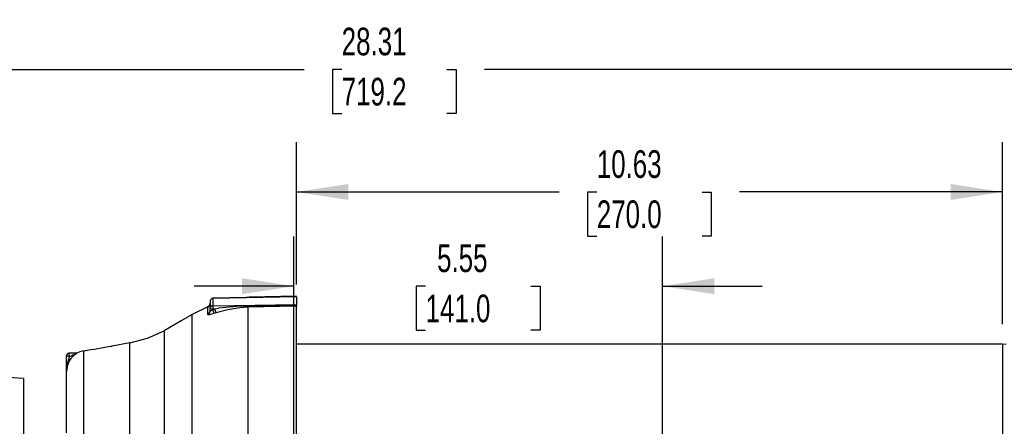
# Model space of a CAD drawing. Header units: inches. Extents: x 0 to 66, y 0 to 51.
# Tile 6 of 19: x 12.4 to 27.3, y 22.6 to 28.7. Entities that reach past the tile are written whole.
import ezdxf

# ---------------------------------------------------------------- set-up
doc = ezdxf.new("R2010")
doc.units = ezdxf.units.IN
doc.header["$LTSCALE"] = 6
doc.header["$MEASUREMENT"] = 0
doc.layers.add('DIMENSIONS', color=140, linetype='Continuous', lineweight=25)
doc.styles.add('SLDTEXTSTYLE0', font='TXT', dxfattribs={"width": 0.7})
doc.dimstyles.new('SLDDIMSTYLE1', dxfattribs={"dimtxt": 0.416667, "dimasz": 0.78, "dimexe": 0, "dimexo": 0.0625, "dimgap": 0.104167, "dimtad": 0, "dimtih": 1, "dimtoh": 1, "dimrnd": 1e-09, "dimzin": 12, "dimdsep": 46, "dimtxsty": 'SLDTEXTSTYLE0', "dimsah": 1, "dimcen": 0.09, "dimadec": 0, "dimazin": 3, "dimtfac": 1, "dimtofl": 0, "dimtmove": 0, "dimatfit": 3, "dimfxl": 0, "dimfrac": 2, "dimtolj": 1, "dimtzin": 12, "dimarcsym": 0})
doc.dimstyles.new('SLDDIMSTYLE3', dxfattribs={"dimtxt": 0.416667, "dimasz": 0.78, "dimexe": 0, "dimexo": 0.0625, "dimgap": 0.104167, "dimtad": 0, "dimtih": 1, "dimtoh": 1, "dimrnd": 1e-09, "dimzin": 12, "dimdsep": 46, "dimtxsty": 'SLDTEXTSTYLE0', "dimsah": 1, "dimcen": 0.09, "dimadec": 0, "dimazin": 3, "dimtfac": 1, "dimtmove": 0, "dimatfit": 0, "dimfxl": 0, "dimfrac": 2, "dimtolj": 1, "dimtzin": 12, "dimarcsym": 0})

# ---------------------------------------------------------------- blocks, each defined once
blk = doc.blocks.new('_D_5')
at = {"layer": 'DIMENSIONS'}
for p, q in [((3.929, 21.556), (3.929, 28.691)), ((32.243, 19.836), (32.243, 28.691)), ((3.929, 27.941), (16.728, 27.941)), ((17.293, 27.94), (17.153, 27.94)), ((17.153, 27.94), (17.153, 27.278)), ((18.878, 27.94), (19.018, 27.94)), ((19.018, 27.94), (19.018, 27.278)), ((32.243, 27.941), (19.443, 27.941)), ((17.153, 27.278), (17.293, 27.278)), ((19.018, 27.278), (18.878, 27.278))]:
    blk.add_line(p, q, dxfattribs=at)
for points in [[(3.929, 27.941), (4.709, 27.821), (4.709, 28.061)], [(32.243, 27.941), (31.463, 28.061), (31.463, 27.821)]]:
    blk.add_solid(points, dxfattribs=at)
at = {"layer": 'DIMENSIONS', "char_height": 0.4167, "attachment_point": 1, "style": 'SLDTEXTSTYLE0'}
for s, insert in [('28.31', (17.293, 28.571)), ('719.2', (17.293, 27.815))]:
    blk.add_mtext(s, dxfattribs=dict(at, insert=insert))
blk = doc.blocks.new('_D_6')
at = {"layer": 'DIMENSIONS'}
for p, q in [((16.613, 24.699), (16.613, 26.845)), ((27.243, 24.103), (27.243, 26.845)), ((16.613, 26.095), (20.57, 26.095)), ((21.135, 26.094), (20.995, 26.094)), ((20.995, 26.094), (20.995, 25.431)), ((22.72, 26.094), (22.86, 26.094)), ((22.86, 26.094), (22.86, 25.431)), ((27.243, 26.095), (23.285, 26.095)), ((20.995, 25.431), (21.135, 25.431)), ((22.86, 25.431), (22.72, 25.431))]:
    blk.add_line(p, q, dxfattribs=at)
for points in [[(16.613, 26.095), (17.393, 25.975), (17.393, 26.215)], [(27.243, 26.095), (26.463, 26.215), (26.463, 25.975)]]:
    blk.add_solid(points, dxfattribs=at)
at = {"layer": 'DIMENSIONS', "char_height": 0.4167, "attachment_point": 1, "style": 'SLDTEXTSTYLE0'}
for s, insert in [('10.63', (21.135, 26.724)), ('270.0', (21.135, 25.968))]:
    blk.add_mtext(s, dxfattribs=dict(at, insert=insert))
blk = doc.blocks.new('_D_9')
at = {"layer": 'DIMENSIONS'}
for p, q in [((16.573, 21.545), (16.573, 25.425)), ((22.125, 21.545), (22.125, 25.425)), ((16.573, 24.675), (15.073, 24.675)), ((18.557, 24.674), (18.417, 24.674)), ((18.417, 24.674), (18.417, 24.012)), ((20.142, 24.674), (20.282, 24.674)), ((20.282, 24.674), (20.282, 24.012)), ((22.125, 24.675), (23.625, 24.675)), ((18.417, 24.012), (18.557, 24.012)), ((20.282, 24.012), (20.142, 24.012))]:
    blk.add_line(p, q, dxfattribs=at)
for points in [[(16.573, 24.675), (15.793, 24.795), (15.793, 24.555)], [(22.125, 24.675), (22.905, 24.555), (22.905, 24.795)]]:
    blk.add_solid(points, dxfattribs=at)
at = {"layer": 'DIMENSIONS', "char_height": 0.4167, "attachment_point": 1, "style": 'SLDTEXTSTYLE0'}
for s, insert in [('5.55', (18.73, 25.305)), ('141.0', (18.557, 24.549))]:
    blk.add_mtext(s, dxfattribs=dict(at, insert=insert))

msp = doc.modelspace()

# ---------------------------------------------------------------- linework, layer by layer
for p, q in [((16.6129, 24.5176), (15.3522, 24.4924)), ((15.3522, 24.4924), (15.3523, 24.492)), ((16.6129, 24.5171), (15.3523, 24.492)), ((15.3523, 24.492), (15.3523, 24.3809)), ((16.6129, 24.5274), (15.9021, 24.5087)), ((15.9021, 24.5087), (15.9021, 24.5034)), ((16.6129, 24.5233), (16.6129, 24.5274)), ((16.6129, 24.5171), (16.6129, 24.3992)), ((15.2773, 24.3627), (15.0421, 24.2485)), ((15.2328, 24.3411), (15.2249, 24.3409)), ((15.2763, 24.361), (15.2773, 24.3627)), ((15.2763, 24.2511), (15.2763, 24.361)), ((15.2943, 24.3727), (15.2871, 24.3678)), ((15.3136, 24.4531), (15.3136, 24.342)), ((15.3136, 24.3046), (15.3136, 24.342)), ((15.3523, 24.3809), (16.6129, 24.3992)), ((15.3523, 24.3262), (15.3846, 24.3363)), ((15.3523, 24.3359), (15.3846, 24.3363)), ((15.3523, 24.3262), (15.3523, 24.3359)), ((15.3846, 24.3363), (15.4401, 24.3433)), ((15.8815, 24.3758), (16.6129, 24.3893)), ((16.6129, 24.3753), (15.8815, 24.3574)), ((15.8815, 24.3574), (15.8815, 16.4729)), ((16.6129, 24.3893), (16.6129, 24.3992)), ((16.6129, 24.3893), (16.6129, 24.3753)), ((16.6129, 21.4226), (16.6129, 24.3753)), ((15.0421, 24.2485), (14.8741, 24.151)), ((15.0421, 16.666), (15.0421, 24.2485)), ((15.4011, 24.2723), (15.3699, 24.2625)), ((14.8741, 24.151), (14.6181, 24.0038)), ((14.6181, 24.0038), (14.6181, 16.778)), ((13.835, 23.7734), (13.8239, 23.7715)), ((14.1042, 23.8201), (13.8345, 23.7733)), ((14.1042, 16.8302), (14.1042, 23.8201)), ((27.2428, 23.801), (16.6129, 23.801)), ((27.2428, 23.8026), (27.3018, 23.8089)), ((27.2428, 23.8026), (27.2428, 14.0119)), ((13.1483, 23.3881), (13.1483, 23.6248)), ((13.187, 23.6644), (13.1859, 23.664)), ((13.3047, 23.6664), (13.187, 23.6644)), ((13.3047, 23.6664), (13.3041, 23.6664)), ((13.4086, 16.8452), (13.4086, 23.7014)), ((12.4987, 23.2823), (10.5987, 23.4073)), ((12.4987, 23.2823), (12.4987, 22.328)), ((13.1529, 23.4243), (13.1483, 23.3881)), ((13.1483, 23.3881), (13.1502, 23.4049)), ((13.1483, 22.4675), (13.1483, 23.3881))]:
    msp.add_line(p, q)
at = {"flags": 128}
for points in [[(15.9021, 24.5087), (15.8871, 24.5069), (15.8743, 24.5029)], [(15.2773, 24.3627), (15.2771, 24.3628), (15.2772, 24.3623)], [(15.2773, 24.3627), (15.2875, 24.3681), (15.2938, 24.3726)], [(15.3136, 24.3046), (15.3146, 24.3028), (15.3174, 24.3028), (15.3213, 24.3044), (15.3268, 24.3074), (15.3391, 24.3158), (15.3523, 24.3262)], [(15.0421, 24.2485), (15.042, 24.2487), (15.0422, 24.2483), (15.0423, 24.2481)], [(15.3699, 24.2625), (15.3344, 24.2522), (15.3041, 24.2461), (15.2923, 24.2451), (15.2836, 24.2455), (15.2781, 24.2476), (15.2763, 24.2511)], [(14.8741, 24.151), (14.874, 24.1513), (14.8742, 24.1509), (14.8744, 24.1505)], [(14.1042, 23.8201), (14.3694, 23.8898), (14.6181, 24.0038)], [(14.6181, 24.0038), (14.6185, 24.0043), (14.6192, 24.0042), (14.6196, 24.0041)], [(13.8345, 23.7733), (13.8347, 23.7736), (13.835, 23.7734)], [(14.1042, 23.8201), (14.1043, 23.8205), (14.1046, 23.8202), (14.1048, 23.8199)], [(13.1502, 23.4049), (13.1618, 23.5071), (13.1924, 23.6117)], [(13.3047, 23.6664), (13.3051, 23.6639), (13.301, 23.66), (13.2939, 23.6544)], [(13.4086, 23.7014), (13.3514, 23.6868), (13.3041, 23.6664)]]:
    msp.add_lwpolyline(points, dxfattribs=at)
for centre, radius, start, end in [((15.353, 24.4531), 0.0394, 91.14409, 180), ((15.3528, 24.4528), 0.0391, 90.63908, 179.65119), ((15.2548, 24.4158), 0.0588, 291.41526, 359.93434), ((15.3528, 24.3418), 0.0391, 90.63908, 179.65119), ((15.343, 24.402), 0.0668, 243.89342, 278.01667), ((16.1504, 24.3584), 0.7984, 178.38371, 181.61629), ((14.9728, 24.1872), 0.4042, 10.73231, 20.10901), ((14.9851, 24.1991), 0.4224, 9.98707, 18.96619), ((15.9549, 22.5445), 1.8144, 92.31835, 107.7727), ((15.9809, 20.0087), 4.3682, 91.30391, 97.11119), ((15.2354, 24.3632), 0.6462, 359.48358, 1.1107), ((15.256, 24.305), 0.0577, 290.64148, 359.61713), ((5.9917, 68.9136), 45.8165, 279.31616, 279.85631), ((13.1877, 23.625), 0.0394, 91, 180), ((13.1876, 23.6248), 0.0393, 92.51366, 179.89817), ((13.1296, 23.4819), 0.1441, 64.17253, 82.54697), ((13.4475, 23.4021), 0.2954, 121.33576, 175.68721), ((13.2758, 23.6486), 0.0912, 170.29403, 203.92354), ((13.9594, 21.9307), 1.8477, 111.11145, 114.52566), ((13.4099, 23.6994), 0.00241, 59.51145, 125.02877)]:
    msp.add_arc(centre, radius, start, end)

# ---------------------------------------------------------------- dimensions: what is measured, and where the dimension line sits
at = {"layer": 'DIMENSIONS'}
for base, p1, p2, angle, dimstyle, picture, middle in [((32.2428, 27.941), (3.9287, 21.2561), (32.2428, 19.5363), 360, 'SLDDIMSTYLE1', '_D_5', (18.0858, 27.941)), ((22.1247, 24.6753), (16.5735, 21.2449), (22.1247, 21.2449), 0, 'SLDDIMSTYLE3', '_D_9', (19.3491, 24.6753))]:
    dim = msp.add_linear_dim(base=base, p1=p1, p2=p2, angle=angle, dimstyle=dimstyle, dxfattribs=at)
    dim.commit()
    dim.dimension.update_dxf_attribs({"geometry": picture, "text_midpoint": middle, "dimtype": 160})
dim = msp.add_linear_dim(base=(27.2428, 26.0946), p1=(16.6129, 24.3992), p2=(27.2428, 23.8026), dimstyle='SLDDIMSTYLE1', dxfattribs=at)
dim.commit()
dim.dimension.update_dxf_attribs({"geometry": '_D_6', "text_midpoint": (21.9278, 26.0946), "dimtype": 160})

doc.saveas('drawing.dxf')
